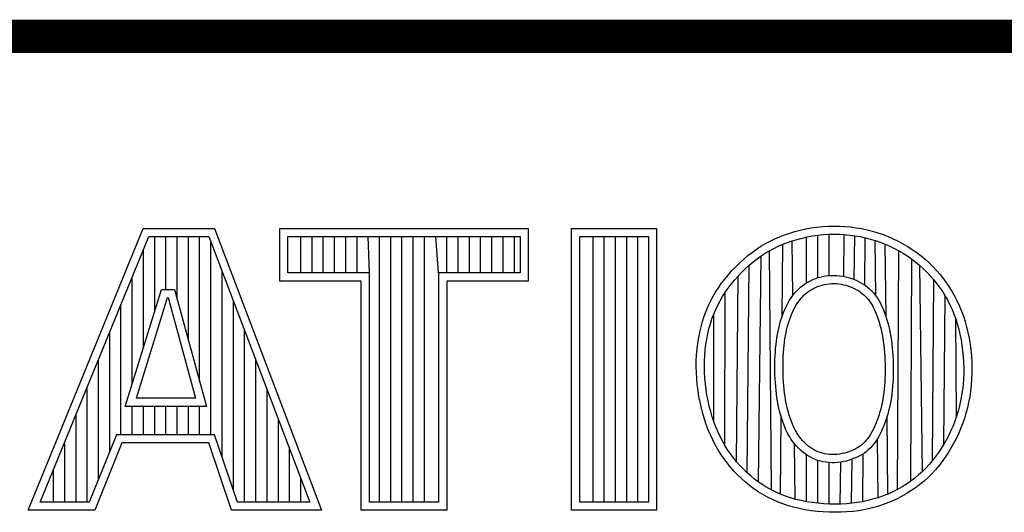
# Model space of a CAD drawing. Header units: inches. Extents: x 0 to 34, y 0 to 22.
# Tile 124 of 133: x 29.28 to 29.868, y 2.715 to 3.01. Entities that reach past the tile are written whole.
import ezdxf

# ---------------------------------------------------------------- set-up
doc = ezdxf.new("R2010")
doc.units = ezdxf.units.IN
doc.header["$LTSCALE"] = 1.87
doc.header["$MEASUREMENT"] = 0
doc.layers.get('0').update_dxf_attribs({"linetype": 'CONTINUOUS'})
doc.layers.add('NOTE', color=7, linetype='CONTINUOUS')
doc.styles.get("Standard").update_dxf_attribs({"font": 'txt', "width": 0.8})

# ---------------------------------------------------------------- blocks, each defined once
blk = doc.blocks.new('*T26')
at = {"color": 2, "linetype": 'Continuous'}
for p, q in [((0, 0), (5.13, 0)), ((0, 0), (0, -1.75)), ((5.13, 0), (5.13, -1.75)), ((0, -1.75), (5.13, -1.75))]:
    blk.add_line(p, q, dxfattribs=at)
at = {"layer": 'NOTE', "color": 7, "linetype": 'Continuous', "insert": (2.565, -1.165), "char_height": 0.2, "width": 6.72, "attachment_point": 2, "line_spacing_factor": 0.9}
blk.add_mtext('cRIO-9035, 9036, 9038', dxfattribs=at)

msp = doc.modelspace()

# ---------------------------------------------------------------- linework, layer by layer
at = {"color": 2, "linetype": 'Continuous'}
for p, q in [((29.28531, 2.71669), (29.35415, 2.88513)), ((29.35415, 2.88513), (29.39665, 2.88513)), ((29.39665, 2.88513), (29.4606, 2.71669)), ((29.43568, 2.88513), (29.584, 2.88513)), ((29.43568, 2.85371), (29.43568, 2.88513)), ((29.584, 2.88513), (29.584, 2.85371)), ((29.60991, 2.88513), (29.66069, 2.88513)), ((29.60991, 2.71669), (29.60991, 2.88513)), ((29.66069, 2.88513), (29.66069, 2.71669)), ((29.73418, 2.88021), (29.73713, 2.88136)), ((29.73713, 2.88136), (29.74017, 2.88241)), ((29.74017, 2.88241), (29.74328, 2.88334)), ((29.74328, 2.88334), (29.74646, 2.88417)), ((29.74646, 2.88417), (29.7497, 2.88488)), ((29.7497, 2.88488), (29.75299, 2.88548)), ((29.75299, 2.88548), (29.75632, 2.88595)), ((29.75632, 2.88595), (29.75967, 2.8863)), ((29.75692, 2.88111), (29.76009, 2.88144)), ((29.75967, 2.8863), (29.76305, 2.88652)), ((29.76009, 2.88144), (29.76327, 2.88164)), ((29.76305, 2.88652), (29.76642, 2.88661)), ((29.76327, 2.88164), (29.76645, 2.88173)), ((29.76366, 2.85699), (29.76366, 2.88166)), ((29.76642, 2.88661), (29.7698, 2.88656)), ((29.76645, 2.88173), (29.76963, 2.88168)), ((29.76963, 2.88168), (29.7728, 2.88151)), ((29.7698, 2.88656), (29.77316, 2.88638)), ((29.77242, 2.85648), (29.7728, 2.88151)), ((29.7728, 2.88151), (29.77595, 2.88122)), ((29.77316, 2.88638), (29.7765, 2.88607)), ((29.77595, 2.88122), (29.77908, 2.88079)), ((29.7765, 2.88607), (29.77983, 2.88562)), ((29.77983, 2.88562), (29.78312, 2.88505)), ((29.78312, 2.88505), (29.78639, 2.88434)), ((29.78639, 2.88434), (29.78961, 2.88352)), ((29.78961, 2.88352), (29.79279, 2.88257)), ((29.79279, 2.88257), (29.79592, 2.8815)), ((29.79592, 2.8815), (29.79899, 2.88031)), ((29.29258, 2.72157), (29.35742, 2.88025)), ((29.35742, 2.88025), (29.39328, 2.88025)), ((29.36097, 2.83558), (29.36097, 2.88025)), ((29.36768, 2.84865), (29.36768, 2.88025)), ((29.37439, 2.84282), (29.37439, 2.88025)), ((29.3811, 2.81815), (29.3811, 2.88025)), ((29.38781, 2.79347), (29.38781, 2.88025)), ((29.39328, 2.88025), (29.45352, 2.72157)), ((29.39453, 2.7618), (29.39453, 2.87698)), ((29.44056, 2.88025), (29.57912, 2.88025)), ((29.44056, 2.85859), (29.44056, 2.88025)), ((29.44822, 2.85859), (29.44822, 2.88025)), ((29.45493, 2.85859), (29.45493, 2.88025)), ((29.46164, 2.85859), (29.46164, 2.88025)), ((29.46835, 2.85859), (29.46835, 2.88025)), ((29.47507, 2.85859), (29.47507, 2.88025)), ((29.48178, 2.85859), (29.48178, 2.88025)), ((29.4892, 2.85859), (29.48849, 2.88025)), ((29.4952, 2.72157), (29.4952, 2.88025)), ((29.50191, 2.72157), (29.50191, 2.88025)), ((29.50862, 2.72157), (29.50862, 2.88025)), ((29.51533, 2.72157), (29.51533, 2.88025)), ((29.52205, 2.72157), (29.52205, 2.88025)), ((29.53048, 2.85859), (29.52876, 2.88025)), ((29.53547, 2.85859), (29.53547, 2.88025)), ((29.54218, 2.85859), (29.54218, 2.88025)), ((29.54889, 2.85859), (29.54889, 2.88025)), ((29.5556, 2.85859), (29.5556, 2.88025)), ((29.56232, 2.85859), (29.56232, 2.88025)), ((29.56903, 2.85859), (29.56903, 2.88025)), ((29.57574, 2.85859), (29.57574, 2.88025)), ((29.57912, 2.88025), (29.57912, 2.85859)), ((29.61479, 2.88025), (29.65581, 2.88025)), ((29.61479, 2.72157), (29.61479, 2.88025)), ((29.62272, 2.72157), (29.62272, 2.88025)), ((29.62943, 2.72157), (29.62943, 2.88025)), ((29.63614, 2.72157), (29.63614, 2.88025)), ((29.64286, 2.72157), (29.64286, 2.88025)), ((29.64957, 2.72157), (29.64957, 2.88025)), ((29.65581, 2.88025), (29.65581, 2.72157)), ((29.72302, 2.87446), (29.72572, 2.87608)), ((29.72572, 2.87608), (29.72847, 2.87757)), ((29.72847, 2.87757), (29.73129, 2.87895)), ((29.73129, 2.87895), (29.73418, 2.88021)), ((29.73334, 2.87452), (29.73604, 2.8757)), ((29.73566, 2.8328), (29.73604, 2.8757)), ((29.73604, 2.8757), (29.73881, 2.87678)), ((29.73881, 2.87678), (29.74166, 2.87776)), ((29.74166, 2.87776), (29.7446, 2.87864)), ((29.74206, 2.84509), (29.74166, 2.87776)), ((29.7446, 2.87864), (29.7476, 2.87942)), ((29.7476, 2.87942), (29.75066, 2.8801)), ((29.75024, 2.85259), (29.75024, 2.88)), ((29.75066, 2.8801), (29.75377, 2.88066)), ((29.75377, 2.88066), (29.75692, 2.88111)), ((29.75695, 2.85565), (29.75695, 2.88111)), ((29.77876, 2.8546), (29.77908, 2.88079)), ((29.77908, 2.88079), (29.78219, 2.88025)), ((29.78219, 2.88025), (29.78527, 2.87959)), ((29.785, 2.85124), (29.78527, 2.87959)), ((29.78527, 2.87959), (29.7883, 2.87881)), ((29.7883, 2.87881), (29.7913, 2.87792)), ((29.7913, 2.87792), (29.79424, 2.87691)), ((29.79165, 2.84476), (29.7913, 2.87792)), ((29.79424, 2.87691), (29.79714, 2.87579)), ((29.79714, 2.87579), (29.79997, 2.87456)), ((29.7977, 2.83224), (29.79722, 2.87575)), ((29.79899, 2.88031), (29.802, 2.879)), ((29.802, 2.879), (29.80495, 2.87758)), ((29.80495, 2.87758), (29.80783, 2.87604)), ((29.80783, 2.87604), (29.81064, 2.87439)), ((29.35426, 2.81386), (29.35426, 2.87249)), ((29.71525, 2.86889), (29.71779, 2.87087)), ((29.71779, 2.87087), (29.72038, 2.87273)), ((29.72038, 2.87273), (29.72302, 2.87446)), ((29.72314, 2.8687), (29.72562, 2.87033)), ((29.72562, 2.87033), (29.72814, 2.87183)), ((29.72814, 2.87183), (29.73071, 2.87323)), ((29.72922, 2.72876), (29.72814, 2.87183)), ((29.73071, 2.87323), (29.73334, 2.87452)), ((29.79997, 2.87456), (29.80274, 2.87322)), ((29.80274, 2.87322), (29.80545, 2.87178)), ((29.80456, 2.72908), (29.80545, 2.87178)), ((29.80545, 2.87178), (29.80809, 2.87023)), ((29.80809, 2.87023), (29.81065, 2.86858)), ((29.81064, 2.87439), (29.81337, 2.87263)), ((29.81337, 2.87263), (29.81603, 2.87077)), ((29.81603, 2.87077), (29.81859, 2.86879)), ((29.70799, 2.86229), (29.71034, 2.86459)), ((29.71034, 2.86459), (29.71276, 2.8668)), ((29.71276, 2.8668), (29.71525, 2.86889)), ((29.71597, 2.86312), (29.71832, 2.8651)), ((29.71832, 2.8651), (29.72071, 2.86696)), ((29.72071, 2.86696), (29.72314, 2.8687)), ((29.72162, 2.73347), (29.72314, 2.8687)), ((29.81065, 2.86858), (29.81313, 2.86683)), ((29.81245, 2.73399), (29.81313, 2.86683)), ((29.81313, 2.86683), (29.81553, 2.86499)), ((29.81553, 2.86499), (29.81786, 2.86304)), ((29.81859, 2.86879), (29.82107, 2.86672)), ((29.82107, 2.86672), (29.82345, 2.86455)), ((29.82345, 2.86455), (29.82574, 2.8623)), ((29.40124, 2.74854), (29.40124, 2.8593)), ((29.4892, 2.85859), (29.44056, 2.85859)), ((29.4892, 2.72157), (29.4892, 2.85859)), ((29.57912, 2.85859), (29.53048, 2.85859)), ((29.53048, 2.85859), (29.53048, 2.72157)), ((29.70354, 2.85744), (29.70572, 2.85991)), ((29.70572, 2.85991), (29.70799, 2.86229)), ((29.70932, 2.85661), (29.71146, 2.85887)), ((29.71146, 2.85887), (29.71368, 2.86104)), ((29.71368, 2.86104), (29.71597, 2.86312)), ((29.7147, 2.73911), (29.71597, 2.86312)), ((29.81786, 2.86304), (29.82009, 2.86101)), ((29.8194, 2.73976), (29.81786, 2.86304)), ((29.82009, 2.86101), (29.82224, 2.85889)), ((29.82224, 2.85889), (29.8243, 2.8567)), ((29.82574, 2.8623), (29.82793, 2.85996)), ((29.82793, 2.85996), (29.83001, 2.85754)), ((29.34754, 2.79214), (29.34754, 2.85607)), ((29.48432, 2.85371), (29.43568, 2.85371)), ((29.48432, 2.71669), (29.48432, 2.85371)), ((29.584, 2.85371), (29.53536, 2.85371)), ((29.53536, 2.85371), (29.53536, 2.71669)), ((29.69767, 2.8497), (29.69951, 2.85234)), ((29.69951, 2.85234), (29.70147, 2.85492)), ((29.70147, 2.85492), (29.70354, 2.85744)), ((29.70346, 2.84946), (29.70531, 2.85189)), ((29.70531, 2.85189), (29.70726, 2.85428)), ((29.70726, 2.85428), (29.70932, 2.85661)), ((29.7085, 2.74561), (29.70932, 2.85661)), ((29.74795, 2.85104), (29.74929, 2.85199)), ((29.74929, 2.85199), (29.75068, 2.85286)), ((29.75068, 2.85286), (29.75211, 2.85365)), ((29.75211, 2.85365), (29.75358, 2.85436)), ((29.75358, 2.85436), (29.75509, 2.855)), ((29.75509, 2.855), (29.75664, 2.85555)), ((29.75664, 2.85555), (29.75823, 2.85603)), ((29.75823, 2.85603), (29.75986, 2.85643)), ((29.75986, 2.85643), (29.76152, 2.85674)), ((29.76088, 2.85166), (29.76228, 2.85192)), ((29.76152, 2.85674), (29.76321, 2.85696)), ((29.76228, 2.85192), (29.7637, 2.8521)), ((29.76321, 2.85696), (29.76492, 2.85708)), ((29.7637, 2.8521), (29.76513, 2.85221)), ((29.76492, 2.85708), (29.76665, 2.85711)), ((29.76513, 2.85221), (29.76658, 2.85223)), ((29.76658, 2.85223), (29.76804, 2.85216)), ((29.76665, 2.85711), (29.76839, 2.85704)), ((29.76804, 2.85216), (29.76951, 2.85202)), ((29.76839, 2.85704), (29.77011, 2.85687)), ((29.76951, 2.85202), (29.77096, 2.8518)), ((29.77011, 2.85687), (29.77181, 2.85661)), ((29.77096, 2.8518), (29.7724, 2.85151)), ((29.77181, 2.85661), (29.77349, 2.85627)), ((29.77349, 2.85627), (29.77514, 2.85585)), ((29.77514, 2.85585), (29.77675, 2.85535)), ((29.77675, 2.85535), (29.77832, 2.85479)), ((29.77832, 2.85479), (29.77984, 2.85416)), ((29.77984, 2.85416), (29.7813, 2.85346)), ((29.7813, 2.85346), (29.78271, 2.8527)), ((29.78271, 2.8527), (29.78407, 2.85188)), ((29.78407, 2.85188), (29.78537, 2.85099)), ((29.8243, 2.8567), (29.82626, 2.85442)), ((29.82543, 2.74634), (29.82626, 2.85442)), ((29.82626, 2.85442), (29.82812, 2.85209)), ((29.82812, 2.85209), (29.82988, 2.84969)), ((29.83001, 2.85754), (29.832, 2.85505)), ((29.832, 2.85505), (29.83387, 2.8525)), ((29.83387, 2.8525), (29.83564, 2.84988)), ((29.3434, 2.77874), (29.36501, 2.84865)), ((29.36501, 2.84865), (29.37281, 2.84865)), ((29.37281, 2.84865), (29.39182, 2.77874)), ((29.69436, 2.84429), (29.69595, 2.84702)), ((29.69595, 2.84702), (29.69767, 2.8497)), ((29.70012, 2.84447), (29.70173, 2.84699)), ((29.70152, 2.75545), (29.70173, 2.84699)), ((29.70173, 2.84699), (29.70346, 2.84946)), ((29.74204, 2.84507), (29.74311, 2.84642)), ((29.74311, 2.84642), (29.74424, 2.84769)), ((29.74424, 2.84769), (29.74542, 2.84889)), ((29.74542, 2.84889), (29.74666, 2.85001)), ((29.74666, 2.85001), (29.74795, 2.85104)), ((29.74879, 2.84536), (29.74982, 2.84628)), ((29.74982, 2.84628), (29.7509, 2.84714)), ((29.7509, 2.84714), (29.75201, 2.84793)), ((29.75201, 2.84793), (29.75316, 2.84865)), ((29.75316, 2.84865), (29.75435, 2.84931)), ((29.75435, 2.84931), (29.75559, 2.84991)), ((29.75559, 2.84991), (29.75686, 2.85045)), ((29.75686, 2.85045), (29.75817, 2.85092)), ((29.75817, 2.85092), (29.75951, 2.85132)), ((29.75951, 2.85132), (29.76088, 2.85166)), ((29.7724, 2.85151), (29.77382, 2.85114)), ((29.77382, 2.85114), (29.77521, 2.85072)), ((29.77521, 2.85072), (29.77655, 2.85023)), ((29.77655, 2.85023), (29.77785, 2.8497)), ((29.77785, 2.8497), (29.7791, 2.8491)), ((29.7791, 2.8491), (29.78029, 2.84846)), ((29.78029, 2.84846), (29.78143, 2.84777)), ((29.78143, 2.84777), (29.78251, 2.84703)), ((29.78251, 2.84703), (29.78354, 2.84625)), ((29.78354, 2.84625), (29.78452, 2.84541)), ((29.78537, 2.85099), (29.78661, 2.85005)), ((29.78661, 2.85005), (29.78779, 2.84904)), ((29.78779, 2.84904), (29.7889, 2.84798)), ((29.7889, 2.84798), (29.78996, 2.84686)), ((29.78996, 2.84686), (29.79095, 2.84569)), ((29.82988, 2.84969), (29.83153, 2.84723)), ((29.83153, 2.84723), (29.83308, 2.84472)), ((29.83564, 2.84988), (29.83729, 2.8472)), ((29.83729, 2.8472), (29.83883, 2.84444)), ((29.35002, 2.78362), (29.36861, 2.84377)), ((29.36861, 2.84377), (29.36908, 2.84377)), ((29.36908, 2.84377), (29.38543, 2.78362)), ((29.40795, 2.7286), (29.40795, 2.84162)), ((29.69151, 2.83863), (29.69288, 2.84149)), ((29.69288, 2.84149), (29.69436, 2.84429)), ((29.69724, 2.8393), (29.69862, 2.84191)), ((29.69862, 2.84191), (29.70012, 2.84447)), ((29.73837, 2.83913), (29.7392, 2.84068)), ((29.7392, 2.84068), (29.74009, 2.84219)), ((29.74009, 2.84219), (29.74103, 2.84366)), ((29.74103, 2.84366), (29.74204, 2.84507)), ((29.74425, 2.83963), (29.74507, 2.84091)), ((29.74507, 2.84091), (29.74594, 2.84213)), ((29.74594, 2.84213), (29.74685, 2.84328)), ((29.74685, 2.84328), (29.7478, 2.84436)), ((29.7478, 2.84436), (29.74879, 2.84536)), ((29.78452, 2.84541), (29.78544, 2.84453)), ((29.78544, 2.84453), (29.78632, 2.8436)), ((29.78632, 2.8436), (29.78714, 2.84263)), ((29.78714, 2.84263), (29.78792, 2.84161)), ((29.78792, 2.84161), (29.78866, 2.84052)), ((29.78866, 2.84052), (29.78936, 2.83938)), ((29.79095, 2.84569), (29.79188, 2.84446)), ((29.79188, 2.84446), (29.79276, 2.84317)), ((29.79276, 2.84317), (29.79358, 2.84183)), ((29.79358, 2.84183), (29.79435, 2.84043)), ((29.79435, 2.84043), (29.79508, 2.83897)), ((29.83226, 2.75623), (29.83308, 2.84472)), ((29.83308, 2.84472), (29.83453, 2.84214)), ((29.83453, 2.84214), (29.83587, 2.8395)), ((29.83883, 2.84444), (29.84027, 2.84162)), ((29.84027, 2.84162), (29.84159, 2.83871)), ((29.34083, 2.7618), (29.34083, 2.83965)), ((29.68915, 2.83268), (29.69027, 2.83569)), ((29.69027, 2.83569), (29.69151, 2.83863)), ((29.69481, 2.83388), (29.69597, 2.83663)), ((29.69597, 2.83663), (29.69724, 2.8393)), ((29.73559, 2.83259), (29.73621, 2.83426)), ((29.73621, 2.83426), (29.73687, 2.83591)), ((29.73687, 2.83591), (29.7376, 2.83754)), ((29.7376, 2.83754), (29.73837, 2.83913)), ((29.74137, 2.834), (29.74202, 2.83548)), ((29.74202, 2.83548), (29.74272, 2.83691)), ((29.74272, 2.83691), (29.74346, 2.8383)), ((29.74346, 2.8383), (29.74425, 2.83963)), ((29.78936, 2.83938), (29.79002, 2.83817)), ((29.79002, 2.83817), (29.79066, 2.83688)), ((29.79066, 2.83688), (29.79128, 2.83552)), ((29.79128, 2.83552), (29.79187, 2.83407)), ((29.79508, 2.83897), (29.79576, 2.83744)), ((29.79576, 2.83744), (29.79642, 2.83585)), ((29.79642, 2.83585), (29.79704, 2.83418)), ((29.79704, 2.83418), (29.79765, 2.83243)), ((29.83587, 2.8395), (29.83711, 2.83678)), ((29.83711, 2.83678), (29.83825, 2.83398)), ((29.84159, 2.83871), (29.84281, 2.83573)), ((29.84281, 2.83573), (29.84392, 2.83265)), ((29.68725, 2.82642), (29.68814, 2.82959)), ((29.68814, 2.82959), (29.68915, 2.83268)), ((29.69281, 2.82817), (29.69375, 2.83107)), ((29.69375, 2.83107), (29.69481, 2.83388)), ((29.69496, 2.76953), (29.69481, 2.83388)), ((29.73402, 2.82737), (29.7345, 2.82915)), ((29.7345, 2.82915), (29.73502, 2.83089)), ((29.73502, 2.83089), (29.73559, 2.83259)), ((29.7392, 2.82782), (29.73967, 2.82941)), ((29.73967, 2.82941), (29.7402, 2.83097)), ((29.7402, 2.83097), (29.74076, 2.8325)), ((29.74076, 2.8325), (29.74137, 2.834)), ((29.79187, 2.83407), (29.79245, 2.83253)), ((29.79245, 2.83253), (29.79301, 2.8309)), ((29.79301, 2.8309), (29.79354, 2.82919)), ((29.79354, 2.82919), (29.79405, 2.82741)), ((29.79765, 2.83243), (29.79822, 2.8306)), ((29.79822, 2.8306), (29.79876, 2.82869)), ((29.79876, 2.82869), (29.79928, 2.82672)), ((29.83825, 2.83398), (29.8393, 2.83108)), ((29.8393, 2.83108), (29.84024, 2.8281)), ((29.83985, 2.77295), (29.8393, 2.83108)), ((29.84392, 2.83265), (29.84492, 2.82949)), ((29.84492, 2.82949), (29.84582, 2.82623)), ((29.33412, 2.75201), (29.33412, 2.82322)), ((29.41466, 2.72157), (29.41466, 2.82394)), ((29.68582, 2.81985), (29.68647, 2.82317)), ((29.68647, 2.82317), (29.68725, 2.82642)), ((29.69124, 2.82213), (29.69197, 2.82519)), ((29.69197, 2.82519), (29.69281, 2.82817)), ((29.73285, 2.82178), (29.7332, 2.82369)), ((29.7332, 2.82369), (29.73359, 2.82556)), ((29.73359, 2.82556), (29.73402, 2.82737)), ((29.73766, 2.82095), (29.73799, 2.82275)), ((29.73799, 2.82275), (29.73836, 2.82449)), ((29.73836, 2.82449), (29.73876, 2.82618)), ((29.73876, 2.82618), (29.7392, 2.82782)), ((29.79405, 2.82741), (29.79453, 2.82556)), ((29.79453, 2.82556), (29.79498, 2.82364)), ((29.79498, 2.82364), (29.79539, 2.82166)), ((29.79928, 2.82672), (29.79975, 2.82468)), ((29.79975, 2.82468), (29.80018, 2.82258)), ((29.80018, 2.82258), (29.80057, 2.82043)), ((29.84024, 2.8281), (29.84109, 2.82502)), ((29.84109, 2.82502), (29.84184, 2.82185)), ((29.84582, 2.82623), (29.84661, 2.82288)), ((29.84661, 2.82288), (29.84729, 2.81948)), ((29.68528, 2.81646), (29.68582, 2.81985)), ((29.69012, 2.81579), (29.69062, 2.81899)), ((29.69062, 2.81899), (29.69124, 2.82213)), ((29.73201, 2.81568), (29.73225, 2.81777)), ((29.73225, 2.81777), (29.73253, 2.81981)), ((29.73253, 2.81981), (29.73285, 2.82178)), ((29.73686, 2.81515), (29.73709, 2.81715)), ((29.73709, 2.81715), (29.73736, 2.81908)), ((29.73736, 2.81908), (29.73766, 2.82095)), ((29.79539, 2.82166), (29.79575, 2.81962)), ((29.79575, 2.81962), (29.79607, 2.81754)), ((29.79607, 2.81754), (29.79635, 2.81541)), ((29.80057, 2.82043), (29.80091, 2.81822)), ((29.80091, 2.81822), (29.8012, 2.81599)), ((29.84184, 2.82185), (29.84249, 2.8186)), ((29.84249, 2.8186), (29.84303, 2.8153)), ((29.84729, 2.81948), (29.84786, 2.81601)), ((29.68457, 2.80955), (29.68487, 2.81303)), ((29.68487, 2.81303), (29.68528, 2.81646)), ((29.68945, 2.80923), (29.68972, 2.81253)), ((29.68972, 2.81253), (29.69012, 2.81579)), ((29.73148, 2.80911), (29.73162, 2.81134)), ((29.73162, 2.81134), (29.73179, 2.81353)), ((29.73179, 2.81353), (29.73201, 2.81568)), ((29.73635, 2.80885), (29.73649, 2.81099)), ((29.73649, 2.81099), (29.73666, 2.8131)), ((29.73666, 2.8131), (29.73686, 2.81515)), ((29.79635, 2.81541), (29.79659, 2.81324)), ((29.79659, 2.81324), (29.79678, 2.81105)), ((29.79678, 2.81105), (29.79693, 2.80883)), ((29.8012, 2.81599), (29.80144, 2.81372)), ((29.80144, 2.81372), (29.80164, 2.81143)), ((29.80164, 2.81143), (29.8018, 2.80912)), ((29.84303, 2.8153), (29.84346, 2.81196)), ((29.84346, 2.81196), (29.84378, 2.80859)), ((29.84786, 2.81601), (29.84831, 2.81251)), ((29.84831, 2.81251), (29.84865, 2.80898)), ((29.32741, 2.73531), (29.32741, 2.8068)), ((29.42137, 2.72157), (29.42137, 2.80626)), ((29.68436, 2.80249), (29.68441, 2.80603)), ((29.68441, 2.80603), (29.68457, 2.80955)), ((29.68925, 2.80251), (29.68929, 2.80588)), ((29.68929, 2.80588), (29.68945, 2.80923)), ((29.73132, 2.80454), (29.73138, 2.80684)), ((29.73138, 2.80684), (29.73148, 2.80911)), ((29.7362, 2.80445), (29.73626, 2.80666)), ((29.73626, 2.80666), (29.73635, 2.80885)), ((29.79693, 2.80883), (29.79704, 2.8066)), ((29.79704, 2.8066), (29.79712, 2.80435)), ((29.8018, 2.80912), (29.80192, 2.8068)), ((29.80192, 2.8068), (29.802, 2.80448)), ((29.84378, 2.80859), (29.84399, 2.80521)), ((29.84399, 2.80521), (29.84409, 2.80184)), ((29.84865, 2.80898), (29.84887, 2.80543)), ((29.84887, 2.80543), (29.84897, 2.80189)), ((29.68445, 2.79892), (29.68436, 2.80249)), ((29.68465, 2.79535), (29.68445, 2.79892)), ((29.68932, 2.79912), (29.68925, 2.80251)), ((29.68952, 2.79571), (29.68932, 2.79912)), ((29.73129, 2.80222), (29.73132, 2.80454)), ((29.73132, 2.79988), (29.73129, 2.80222)), ((29.73138, 2.79754), (29.73132, 2.79988)), ((29.73618, 2.80222), (29.7362, 2.80445)), ((29.7362, 2.79997), (29.73618, 2.80222)), ((29.73626, 2.79771), (29.7362, 2.79997)), ((29.79712, 2.80435), (29.79715, 2.80211)), ((29.79716, 2.79987), (29.79712, 2.79764)), ((29.79715, 2.80211), (29.79716, 2.79987)), ((29.802, 2.80448), (29.80204, 2.80215)), ((29.80204, 2.79983), (29.802, 2.79752)), ((29.80204, 2.80215), (29.80204, 2.79983)), ((29.84409, 2.80184), (29.84407, 2.79848)), ((29.84897, 2.80189), (29.84895, 2.79836)), ((29.68498, 2.79178), (29.68465, 2.79535)), ((29.68983, 2.7923), (29.68952, 2.79571)), ((29.73148, 2.79521), (29.73138, 2.79754)), ((29.73162, 2.79289), (29.73148, 2.79521)), ((29.73636, 2.79546), (29.73626, 2.79771)), ((29.73649, 2.79323), (29.73636, 2.79546)), ((29.73667, 2.79102), (29.73649, 2.79323)), ((29.79694, 2.79324), (29.79679, 2.79109)), ((29.79705, 2.79543), (29.79694, 2.79324)), ((29.79712, 2.79764), (29.79705, 2.79543)), ((29.80193, 2.79523), (29.80181, 2.79295)), ((29.802, 2.79752), (29.80193, 2.79523)), ((29.84393, 2.79514), (29.84368, 2.79183)), ((29.84407, 2.79848), (29.84393, 2.79514)), ((29.84881, 2.79486), (29.84855, 2.79138)), ((29.84895, 2.79836), (29.84881, 2.79486)), ((29.3207, 2.72157), (29.3207, 2.79038)), ((29.42808, 2.72157), (29.42808, 2.78858)), ((29.68542, 2.78823), (29.68498, 2.79178)), ((29.68598, 2.7847), (29.68542, 2.78823)), ((29.69026, 2.78891), (29.68983, 2.7923)), ((29.69079, 2.78554), (29.69026, 2.78891)), ((29.73181, 2.79059), (29.73162, 2.79289)), ((29.73203, 2.78833), (29.73181, 2.79059)), ((29.73229, 2.7861), (29.73203, 2.78833)), ((29.73688, 2.78885), (29.73667, 2.79102)), ((29.73713, 2.78672), (29.73688, 2.78885)), ((29.79659, 2.78897), (29.79636, 2.78689)), ((29.79679, 2.79109), (29.79659, 2.78897)), ((29.80145, 2.78847), (29.8012, 2.78628)), ((29.80165, 2.79069), (29.80145, 2.78847)), ((29.80181, 2.79295), (29.80165, 2.79069)), ((29.84332, 2.78856), (29.84285, 2.78533)), ((29.84368, 2.79183), (29.84332, 2.78856)), ((29.84817, 2.78794), (29.84767, 2.78453)), ((29.84855, 2.79138), (29.84817, 2.78794)), ((29.38543, 2.78362), (29.35002, 2.78362)), ((29.68665, 2.78121), (29.68598, 2.7847)), ((29.69142, 2.78221), (29.69079, 2.78554)), ((29.69216, 2.77893), (29.69142, 2.78221)), ((29.73259, 2.78393), (29.73229, 2.7861)), ((29.73293, 2.78181), (29.73259, 2.78393)), ((29.7333, 2.77976), (29.73293, 2.78181)), ((29.73742, 2.78465), (29.73713, 2.78672)), ((29.73774, 2.78264), (29.73742, 2.78465)), ((29.73809, 2.78069), (29.73774, 2.78264)), ((29.79575, 2.78289), (29.79538, 2.78097)), ((29.79608, 2.78486), (29.79575, 2.78289)), ((29.79636, 2.78689), (29.79608, 2.78486)), ((29.80056, 2.78203), (29.80016, 2.77999)), ((29.8009, 2.78413), (29.80056, 2.78203)), ((29.8012, 2.78628), (29.8009, 2.78413)), ((29.84227, 2.78214), (29.84157, 2.77902)), ((29.84285, 2.78533), (29.84227, 2.78214)), ((29.84767, 2.78453), (29.84705, 2.78117)), ((29.39182, 2.77874), (29.3434, 2.77874)), ((29.34754, 2.7618), (29.34754, 2.77874)), ((29.35426, 2.7618), (29.35426, 2.77874)), ((29.36097, 2.7618), (29.36097, 2.77874)), ((29.36768, 2.7618), (29.36768, 2.77874)), ((29.37439, 2.7618), (29.37439, 2.77874)), ((29.3811, 2.7618), (29.3811, 2.77874)), ((29.38781, 2.7618), (29.38781, 2.77874)), ((29.68742, 2.77778), (29.68665, 2.78121)), ((29.6883, 2.77441), (29.68742, 2.77778)), ((29.693, 2.77572), (29.69216, 2.77893)), ((29.69393, 2.77259), (29.693, 2.77572)), ((29.73372, 2.77776), (29.7333, 2.77976)), ((29.73417, 2.77581), (29.73372, 2.77776)), ((29.73467, 2.77392), (29.73417, 2.77581)), ((29.73849, 2.77881), (29.73809, 2.78069)), ((29.73891, 2.77699), (29.73849, 2.77881)), ((29.73937, 2.77522), (29.73891, 2.77699)), ((29.79404, 2.77553), (29.79353, 2.77381)), ((29.79453, 2.77729), (29.79404, 2.77553)), ((29.79497, 2.77911), (29.79453, 2.77729)), ((29.79538, 2.78097), (29.79497, 2.77911)), ((29.79925, 2.77606), (29.79874, 2.77418)), ((29.79973, 2.778), (29.79925, 2.77606)), ((29.80016, 2.77999), (29.79973, 2.778)), ((29.84077, 2.77595), (29.83985, 2.77295)), ((29.84157, 2.77902), (29.84077, 2.77595)), ((29.84631, 2.77787), (29.84546, 2.77462)), ((29.84705, 2.78117), (29.84631, 2.77787)), ((29.31399, 2.72157), (29.31399, 2.77395)), ((29.4348, 2.72157), (29.4348, 2.7709)), ((29.68928, 2.77111), (29.6883, 2.77441)), ((29.69036, 2.76789), (29.68928, 2.77111)), ((29.69496, 2.76953), (29.69393, 2.77259)), ((29.69608, 2.76655), (29.69496, 2.76953)), ((29.73521, 2.77208), (29.73467, 2.77392)), ((29.73473, 2.72618), (29.73513, 2.77233)), ((29.73578, 2.77029), (29.73521, 2.77208)), ((29.7364, 2.76856), (29.73578, 2.77029)), ((29.73987, 2.77352), (29.73937, 2.77522)), ((29.74041, 2.77186), (29.73987, 2.77352)), ((29.74097, 2.77026), (29.74041, 2.77186)), ((29.74158, 2.76871), (29.74097, 2.77026)), ((29.79241, 2.77053), (29.79181, 2.76896)), ((29.79298, 2.77215), (29.79241, 2.77053)), ((29.79353, 2.77381), (29.79298, 2.77215)), ((29.7976, 2.77057), (29.79699, 2.76884)), ((29.79819, 2.77235), (29.7976, 2.77057)), ((29.79874, 2.77418), (29.79819, 2.77235)), ((29.79887, 2.72636), (29.79836, 2.77292)), ((29.83883, 2.77001), (29.83771, 2.76714)), ((29.83985, 2.77295), (29.83883, 2.77001)), ((29.8445, 2.77144), (29.84342, 2.76833)), ((29.84546, 2.77462), (29.8445, 2.77144)), ((29.69155, 2.76475), (29.69036, 2.76789)), ((29.69283, 2.76168), (29.69155, 2.76475)), ((29.6973, 2.76366), (29.69608, 2.76655)), ((29.69861, 2.76084), (29.6973, 2.76366)), ((29.73706, 2.76686), (29.7364, 2.76856)), ((29.73777, 2.76521), (29.73706, 2.76686)), ((29.73852, 2.7636), (29.73777, 2.76521)), ((29.73933, 2.76203), (29.73852, 2.7636)), ((29.74222, 2.76721), (29.74158, 2.76871)), ((29.7429, 2.76576), (29.74222, 2.76721)), ((29.74362, 2.76436), (29.7429, 2.76576)), ((29.74439, 2.76302), (29.74362, 2.76436)), ((29.78984, 2.76455), (29.78912, 2.76319)), ((29.79053, 2.76596), (29.78984, 2.76455)), ((29.79118, 2.76743), (29.79053, 2.76596)), ((29.79181, 2.76896), (29.79118, 2.76743)), ((29.79495, 2.7639), (29.79419, 2.76233)), ((29.79567, 2.76551), (29.79495, 2.7639)), ((29.79635, 2.76716), (29.79567, 2.76551)), ((29.79699, 2.76884), (29.79635, 2.76716)), ((29.83649, 2.76432), (29.83517, 2.76156)), ((29.83771, 2.76714), (29.83649, 2.76432)), ((29.84223, 2.76528), (29.84093, 2.7623)), ((29.84342, 2.76833), (29.84223, 2.76528)), ((29.33806, 2.7618), (29.32188, 2.72157)), ((29.39677, 2.7618), (29.33806, 2.7618)), ((29.41032, 2.72157), (29.39677, 2.7618)), ((29.69423, 2.7587), (29.69283, 2.76168)), ((29.69572, 2.75579), (29.69423, 2.7587)), ((29.70002, 2.75811), (29.69861, 2.76084)), ((29.70152, 2.75545), (29.70002, 2.75811)), ((29.7402, 2.76051), (29.73933, 2.76203)), ((29.74112, 2.75904), (29.7402, 2.76051)), ((29.74211, 2.75762), (29.74112, 2.75904)), ((29.7452, 2.76173), (29.74439, 2.76302)), ((29.74605, 2.7605), (29.7452, 2.76173)), ((29.74696, 2.75932), (29.74605, 2.7605)), ((29.74791, 2.7582), (29.74696, 2.75932)), ((29.74892, 2.75713), (29.74791, 2.7582)), ((29.78588, 2.75846), (29.78497, 2.75746)), ((29.78675, 2.75953), (29.78588, 2.75846)), ((29.78758, 2.76068), (29.78675, 2.75953)), ((29.78837, 2.7619), (29.78758, 2.76068)), ((29.78912, 2.76319), (29.78837, 2.7619)), ((29.79161, 2.75793), (29.79063, 2.75657)), ((29.79253, 2.75934), (29.79161, 2.75793)), ((29.79339, 2.76081), (29.79253, 2.75934)), ((29.79294, 2.72413), (29.79256, 2.75941)), ((29.79419, 2.76233), (29.79339, 2.76081)), ((29.83376, 2.75887), (29.83226, 2.75623)), ((29.83517, 2.76156), (29.83376, 2.75887)), ((29.83954, 2.75938), (29.83805, 2.75653)), ((29.84093, 2.7623), (29.83954, 2.75938)), ((29.30727, 2.72157), (29.30727, 2.75753)), ((29.34136, 2.75692), (29.32518, 2.71669)), ((29.39327, 2.75692), (29.34136, 2.75692)), ((29.40681, 2.71669), (29.39327, 2.75692)), ((29.44151, 2.72157), (29.44151, 2.75322)), ((29.69732, 2.75296), (29.69572, 2.75579)), ((29.69903, 2.75021), (29.69732, 2.75296)), ((29.70312, 2.75287), (29.70152, 2.75545)), ((29.70482, 2.75037), (29.70312, 2.75287)), ((29.74316, 2.75625), (29.74211, 2.75762)), ((29.74353, 2.72322), (29.74313, 2.75629)), ((29.74428, 2.75494), (29.74316, 2.75625)), ((29.74545, 2.75369), (29.74428, 2.75494)), ((29.74669, 2.75251), (29.74545, 2.75369)), ((29.74799, 2.75139), (29.74669, 2.75251)), ((29.74997, 2.75613), (29.74892, 2.75713)), ((29.75106, 2.75519), (29.74997, 2.75613)), ((29.7522, 2.75432), (29.75106, 2.75519)), ((29.75338, 2.75352), (29.7522, 2.75432)), ((29.7546, 2.7528), (29.75338, 2.75352)), ((29.75586, 2.75215), (29.7546, 2.7528)), ((29.75715, 2.75158), (29.75586, 2.75215)), ((29.77709, 2.75222), (29.77573, 2.75169)), ((29.77839, 2.7528), (29.77709, 2.75222)), ((29.77963, 2.75343), (29.77839, 2.7528)), ((29.78081, 2.75412), (29.77963, 2.75343)), ((29.78193, 2.75486), (29.78081, 2.75412)), ((29.783, 2.75566), (29.78193, 2.75486)), ((29.78401, 2.75653), (29.783, 2.75566)), ((29.78497, 2.75746), (29.78401, 2.75653)), ((29.78606, 2.75186), (29.78475, 2.75087)), ((29.7873, 2.75292), (29.78606, 2.75186)), ((29.78847, 2.75406), (29.7873, 2.75292)), ((29.78958, 2.75528), (29.78847, 2.75406)), ((29.79063, 2.75657), (29.78958, 2.75528)), ((29.83068, 2.75365), (29.82901, 2.75114)), ((29.83226, 2.75623), (29.83068, 2.75365)), ((29.83646, 2.75374), (29.83479, 2.75102)), ((29.83805, 2.75653), (29.83646, 2.75374)), ((29.70084, 2.74754), (29.69903, 2.75021)), ((29.70275, 2.74496), (29.70084, 2.74754)), ((29.70662, 2.74795), (29.70482, 2.75037)), ((29.7085, 2.74561), (29.70662, 2.74795)), ((29.74935, 2.75036), (29.74799, 2.75139)), ((29.75076, 2.7494), (29.74935, 2.75036)), ((29.75024, 2.72175), (29.75024, 2.74975)), ((29.75223, 2.74852), (29.75076, 2.7494)), ((29.75376, 2.74774), (29.75223, 2.74852)), ((29.75533, 2.74705), (29.75376, 2.74774)), ((29.75694, 2.74647), (29.75533, 2.74705)), ((29.75858, 2.74598), (29.75694, 2.74647)), ((29.75695, 2.72081), (29.75695, 2.74646)), ((29.75847, 2.7511), (29.75715, 2.75158)), ((29.75982, 2.7507), (29.75847, 2.7511)), ((29.76025, 2.74559), (29.75858, 2.74598)), ((29.76121, 2.75038), (29.75982, 2.7507)), ((29.76261, 2.75014), (29.76121, 2.75038)), ((29.76404, 2.74999), (29.76261, 2.75014)), ((29.76549, 2.74992), (29.76404, 2.74999)), ((29.76696, 2.74994), (29.76549, 2.74992)), ((29.76844, 2.75005), (29.76696, 2.74994)), ((29.76993, 2.75023), (29.76844, 2.75005)), ((29.77141, 2.75049), (29.76993, 2.75023)), ((29.77288, 2.75082), (29.77141, 2.75049)), ((29.77408, 2.74609), (29.77238, 2.7457)), ((29.77432, 2.75123), (29.77288, 2.75082)), ((29.77575, 2.74656), (29.77408, 2.74609)), ((29.77573, 2.75169), (29.77432, 2.75123)), ((29.77737, 2.7471), (29.77575, 2.74656)), ((29.77709, 2.72078), (29.77742, 2.74711)), ((29.77896, 2.74771), (29.77737, 2.7471)), ((29.78049, 2.74839), (29.77896, 2.74771)), ((29.78197, 2.74914), (29.78049, 2.74839)), ((29.78339, 2.74997), (29.78197, 2.74914)), ((29.78475, 2.75087), (29.78339, 2.74997)), ((29.7838, 2.72178), (29.78407, 2.75042)), ((29.82543, 2.74634), (29.82351, 2.74406)), ((29.82726, 2.7487), (29.82543, 2.74634)), ((29.82901, 2.75114), (29.82726, 2.7487)), ((29.83303, 2.74837), (29.83117, 2.74578)), ((29.83479, 2.75102), (29.83303, 2.74837)), ((29.30056, 2.72157), (29.30056, 2.74111)), ((29.70477, 2.74247), (29.70275, 2.74496)), ((29.70688, 2.74006), (29.70477, 2.74247)), ((29.70908, 2.73775), (29.70688, 2.74006)), ((29.71048, 2.74335), (29.7085, 2.74561)), ((29.71255, 2.74119), (29.71048, 2.74335)), ((29.7147, 2.73911), (29.71255, 2.74119)), ((29.76195, 2.74531), (29.76025, 2.74559)), ((29.76367, 2.74512), (29.76195, 2.74531)), ((29.76366, 2.72034), (29.76366, 2.74512)), ((29.76541, 2.74504), (29.76367, 2.74512)), ((29.76716, 2.74506), (29.76541, 2.74504)), ((29.76891, 2.74518), (29.76716, 2.74506)), ((29.77066, 2.7454), (29.76891, 2.74518)), ((29.77038, 2.72032), (29.77075, 2.74542)), ((29.77238, 2.7457), (29.77066, 2.7454)), ((29.8215, 2.74187), (29.8194, 2.73976)), ((29.82351, 2.74406), (29.8215, 2.74187)), ((29.82718, 2.74084), (29.82503, 2.73849)), ((29.82923, 2.74327), (29.82718, 2.74084)), ((29.83117, 2.74578), (29.82923, 2.74327)), ((29.44822, 2.72157), (29.44822, 2.73554)), ((29.71138, 2.73553), (29.70908, 2.73775)), ((29.71376, 2.73342), (29.71138, 2.73553)), ((29.71693, 2.73713), (29.7147, 2.73911)), ((29.71923, 2.73525), (29.71693, 2.73713)), ((29.72162, 2.73347), (29.71923, 2.73525)), ((29.81488, 2.73582), (29.81245, 2.73399)), ((29.81719, 2.73775), (29.81488, 2.73582)), ((29.8194, 2.73976), (29.81719, 2.73775)), ((29.82277, 2.73623), (29.8204, 2.73407)), ((29.82503, 2.73849), (29.82277, 2.73623)), ((29.71623, 2.7314), (29.71376, 2.73342)), ((29.71878, 2.7295), (29.71623, 2.7314)), ((29.72141, 2.7277), (29.71878, 2.7295)), ((29.72407, 2.73179), (29.72162, 2.73347)), ((29.7266, 2.73022), (29.72407, 2.73179)), ((29.72922, 2.72876), (29.7266, 2.73022)), ((29.73193, 2.72741), (29.72922, 2.72876)), ((29.80456, 2.72908), (29.80175, 2.72766)), ((29.80728, 2.73061), (29.80456, 2.72908)), ((29.80992, 2.73225), (29.80728, 2.73061)), ((29.81245, 2.73399), (29.80992, 2.73225)), ((29.81531, 2.73003), (29.81259, 2.72816)), ((29.81791, 2.732), (29.81531, 2.73003)), ((29.8204, 2.73407), (29.81791, 2.732)), ((29.72413, 2.72601), (29.72141, 2.7277)), ((29.72694, 2.72444), (29.72413, 2.72601)), ((29.72985, 2.72299), (29.72694, 2.72444)), ((29.73286, 2.72166), (29.72985, 2.72299)), ((29.73473, 2.72618), (29.73193, 2.72741)), ((29.73763, 2.72505), (29.73473, 2.72618)), ((29.74064, 2.72405), (29.73763, 2.72505)), ((29.74376, 2.72316), (29.74064, 2.72405)), ((29.74698, 2.7224), (29.74376, 2.72316)), ((29.78683, 2.72242), (29.7837, 2.72176)), ((29.78991, 2.72322), (29.78683, 2.72242)), ((29.79294, 2.72413), (29.78991, 2.72322)), ((29.79593, 2.72518), (29.79294, 2.72413)), ((29.79887, 2.72636), (29.79593, 2.72518)), ((29.80175, 2.72766), (29.79887, 2.72636)), ((29.80386, 2.72326), (29.80078, 2.72187)), ((29.80685, 2.72477), (29.80386, 2.72326)), ((29.80977, 2.72641), (29.80685, 2.72477)), ((29.81259, 2.72816), (29.80977, 2.72641)), ((29.32518, 2.71669), (29.28531, 2.71669)), ((29.32188, 2.72157), (29.29258, 2.72157)), ((29.4606, 2.71669), (29.40681, 2.71669)), ((29.45352, 2.72157), (29.41032, 2.72157)), ((29.53536, 2.71669), (29.48432, 2.71669)), ((29.53048, 2.72157), (29.4892, 2.72157)), ((29.66069, 2.71669), (29.60991, 2.71669)), ((29.65581, 2.72157), (29.61479, 2.72157)), ((29.73598, 2.72046), (29.73286, 2.72166)), ((29.7392, 2.71938), (29.73598, 2.72046)), ((29.74252, 2.71844), (29.7392, 2.71938)), ((29.74594, 2.71762), (29.74252, 2.71844)), ((29.74944, 2.71694), (29.74594, 2.71762)), ((29.75029, 2.72175), (29.74698, 2.7224)), ((29.75298, 2.71638), (29.74944, 2.71694)), ((29.75366, 2.72122), (29.75029, 2.72175)), ((29.75707, 2.7208), (29.75366, 2.72122)), ((29.7605, 2.72051), (29.75707, 2.7208)), ((29.76393, 2.72034), (29.7605, 2.72051)), ((29.76734, 2.72028), (29.76393, 2.72034)), ((29.77071, 2.72034), (29.76734, 2.72028)), ((29.77403, 2.72051), (29.77071, 2.72034)), ((29.7773, 2.72081), (29.77403, 2.72051)), ((29.78052, 2.72122), (29.7773, 2.72081)), ((29.7837, 2.72176), (29.78052, 2.72122)), ((29.78461, 2.71697), (29.78124, 2.71639)), ((29.78794, 2.71767), (29.78461, 2.71697)), ((29.79122, 2.71851), (29.78794, 2.71767)), ((29.79446, 2.71949), (29.79122, 2.71851)), ((29.79765, 2.72061), (29.79446, 2.71949)), ((29.80078, 2.72187), (29.79765, 2.72061)), ((29.75657, 2.71595), (29.75298, 2.71638)), ((29.76017, 2.71564), (29.75657, 2.71595)), ((29.76376, 2.71546), (29.76017, 2.71564)), ((29.76734, 2.7154), (29.76376, 2.71546)), ((29.77088, 2.71546), (29.76734, 2.7154)), ((29.77437, 2.71564), (29.77088, 2.71546)), ((29.77783, 2.71595), (29.77437, 2.71564)), ((29.78124, 2.71639), (29.77783, 2.71595))]:
    msp.add_line(p, q, dxfattribs=at)
at = {"color": 7, "linetype": 'Continuous', "const_width": 0.02}
msp.add_lwpolyline([(25.58002, 3), (33.50002, 3)], dxfattribs=at)

# ---------------------------------------------------------------- block references
msp.add_blockref('*T26', (28.3793, 3.00033))

doc.saveas('drawing.dxf')
